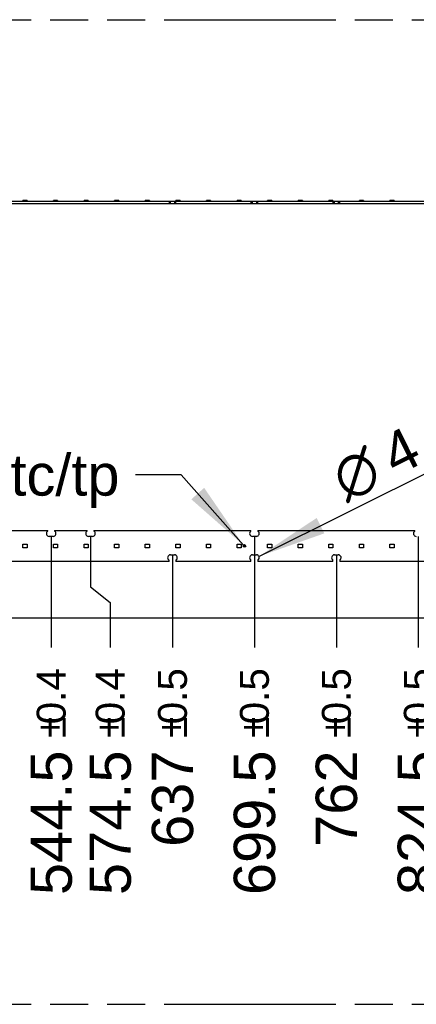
# Model space of a CAD drawing. Header units: millimetres. Extents: x 0 to 210, y 0 to 297.
# Tile 18 of 49: x 89 to 109, y 133 to 183. Entities that reach past the tile are written whole.
import ezdxf
from ezdxf.enums import TextEntityAlignment as Align

# ---------------------------------------------------------------- set-up
doc = ezdxf.new("R2010")
doc.units = ezdxf.units.MM
doc.header["$LTSCALE"] = 19.36
doc.linetypes.add('PHANTOM', pattern=[0.8, 0.45, -0.05, 0.1, -0.05, 0.1, -0.05])
doc.layers.get('0').update_dxf_attribs({"linetype": 'CONTINUOUS'})
for name, color, linetype in [('DEFAULT_3', 7, 'PHANTOM'), ('Z_DIM_2D', 7, 'CONTINUOUS'), ('Z_NOTICE', 7, 'CONTINUOUS')]:
    doc.layers.add(name, color=color, linetype=linetype)
doc.styles.get("Standard").update_dxf_attribs({"font": 'txt', "width": 0.7})
doc.styles.add('TEXTSTYLE_3', font='helveticaneueltw1g-ltcn.otf')
doc.styles.add('TEXTSTYLE_4', font='gdt', dxfattribs={"width": 0.7})
doc.dimstyles.new('DIMSTYLE_10', dxfattribs={"dimtxt": 2.1, "dimasz": 3.5, "dimexe": 1.5, "dimexo": 0, "dimtad": 1, "dimdec": 3, "dimlfac": 15, "dimdsep": 46, "dimtxsty": 'TEXTSTYLE_3', "dimblk": '_FILLED', "dimblk1": '_FILLED', "dimblk2": '_FILLED', "dimcen": 0.09, "dimclrt": 5, "dimadec": 3, "dimazin": 2, "dimtol": 1, "dimtp": 0.1, "dimtm": 0.1, "dimtfac": 1, "dimtdec": 3, "dimtofl": 0, "dimtmove": 0, "dimatfit": 1, "dimldrblk": '_FILLED', "dimfxl": 0, "dimtolj": 1, "dimarcsym": 0})
doc.dimstyles.new('DIMSTYLE_5', dxfattribs={"dimtxt": 2.1, "dimasz": 3.5, "dimexe": 1.5, "dimexo": 0, "dimgap": 0.525, "dimtad": 0, "dimtih": 1, "dimtoh": 1, "dimdec": 3, "dimlfac": 15, "dimdsep": 46, "dimtxsty": 'TEXTSTYLE_3', "dimblk": '_FILLED', "dimblk1": '_FILLED', "dimblk2": '_FILLED', "dimcen": 0.09, "dimclrt": 5, "dimadec": 3, "dimazin": 2, "dimtol": 1, "dimtp": 0.4, "dimtm": 0.4, "dimtfac": 1, "dimtdec": 3, "dimtofl": 0, "dimtmove": 0, "dimatfit": 3, "dimldrblk": '_FILLED', "dimfxl": 0, "dimtolj": 1, "dimarcsym": 0})
doc.dimstyles.new('DIMSTYLE_6', dxfattribs={"dimtxt": 2.1, "dimasz": 3.5, "dimexe": 1.5, "dimexo": 0, "dimgap": 0.525, "dimtad": 0, "dimtih": 1, "dimtoh": 1, "dimdec": 3, "dimlfac": 15, "dimdsep": 46, "dimtxsty": 'TEXTSTYLE_3', "dimblk": '_FILLED', "dimblk1": '_FILLED', "dimblk2": '_FILLED', "dimcen": 0.09, "dimclrt": 5, "dimadec": 3, "dimazin": 2, "dimtol": 1, "dimtp": 0.5, "dimtm": 0.5, "dimtfac": 1, "dimtdec": 3, "dimtofl": 0, "dimtmove": 0, "dimatfit": 3, "dimldrblk": '_FILLED', "dimfxl": 0, "dimtolj": 1, "dimarcsym": 0})
doc.dimstyles.get("Standard").update_dxf_attribs({"dimtxt": 3.5, "dimasz": 3.5, "dimexe": 1.5, "dimexo": 0, "dimtad": 1, "dimdec": 3, "dimdsep": 46, "dimtxsty": 'Standard', "dimblk": '_FILLED', "dimblk1": '_FILLED', "dimblk2": '_FILLED', "dimcen": 0.09, "dimclrt": 5, "dimadec": 3, "dimazin": 2, "dimtol": 1, "dimtp": 0.001, "dimtm": 0.001, "dimtfac": 1, "dimtdec": 3, "dimtofl": 0, "dimtmove": 0, "dimatfit": 3, "dimldrblk": '_FILLED', "dimfxl": 0, "dimtolj": 1, "dimarcsym": 0})

# ---------------------------------------------------------------- blocks, each defined once
blk = doc.blocks.new('*D14')
at = {"layer": 'Z_DIM_2D', "color": 2, "linetype": 'Continuous', "transparency": 16777216}
blk.add_line((90.839, 156.444), (90.839, 150.801), dxfattribs=at)
at = {"layer": 'Z_DIM_2D', "color": 5, "linetype": 'Continuous', "transparency": 16777216}
for s, height, style, p in [('0.4', 1.47, 'TEXTSTYLE_3', (91.574, 149.751)), ('`', 1.47, 'TEXTSTYLE_4', (91.574, 147.283)), ('544.5', 2.1, 'TEXTSTYLE_3', (91.889, 145.568))]:
    blk.add_text(s, height=height, rotation=90, dxfattribs=dict(at, style=style)).set_placement(p, align=Align.RIGHT)
blk = doc.blocks.new('_FILLED')
at = {"color": 0, "linetype": 'ByBlock'}
blk.add_solid([(0, 0), (-1, 0.125), (-1, -0.125)], dxfattribs=at)
blk = doc.blocks.new('_NONE')
blk = doc.blocks.new('*D15')
at = {"layer": 'Z_DIM_2D', "color": 2, "linetype": 'Continuous', "transparency": 16777216}
for p, q in [((92.839, 156.444), (92.839, 153.875)), ((92.839, 153.875), (93.839, 153.084)), ((93.839, 153.084), (93.839, 150.801))]:
    blk.add_line(p, q, dxfattribs=at)
at = {"layer": 'Z_DIM_2D', "color": 5, "linetype": 'Continuous', "transparency": 16777216}
for s, height, style, p in [('0.4', 1.47, 'TEXTSTYLE_3', (94.574, 149.751)), ('`', 1.47, 'TEXTSTYLE_4', (94.574, 147.283)), ('574.5', 2.1, 'TEXTSTYLE_3', (94.889, 145.568))]:
    blk.add_text(s, height=height, rotation=90, dxfattribs=dict(at, style=style)).set_placement(p, align=Align.RIGHT)
blk = doc.blocks.new('*D16')
at = {"layer": 'Z_DIM_2D', "color": 2, "linetype": 'Continuous', "transparency": 16777216}
blk.add_line((97.006, 155.504), (97.006, 150.801), dxfattribs=at)
at = {"layer": 'Z_DIM_2D', "color": 5, "linetype": 'Continuous', "transparency": 16777216}
for s, height, style, p in [('0.5', 1.47, 'TEXTSTYLE_3', (97.741, 149.751)), ('`', 1.47, 'TEXTSTYLE_4', (97.741, 147.283)), ('637', 2.1, 'TEXTSTYLE_3', (98.056, 145.568))]:
    blk.add_text(s, height=height, rotation=90, dxfattribs=dict(at, style=style)).set_placement(p, align=Align.RIGHT)
blk = doc.blocks.new('*D17')
at = {"layer": 'Z_DIM_2D', "color": 2, "linetype": 'Continuous', "transparency": 16777216}
blk.add_line((101.172, 156.444), (101.172, 150.801), dxfattribs=at)
at = {"layer": 'Z_DIM_2D', "color": 5, "linetype": 'Continuous', "transparency": 16777216}
for s, height, style, p in [('0.5', 1.47, 'TEXTSTYLE_3', (101.907, 149.751)), ('`', 1.47, 'TEXTSTYLE_4', (101.907, 147.283)), ('699.5', 2.1, 'TEXTSTYLE_3', (102.222, 145.568))]:
    blk.add_text(s, height=height, rotation=90, dxfattribs=dict(at, style=style)).set_placement(p, align=Align.RIGHT)
blk = doc.blocks.new('*D18')
at = {"layer": 'Z_DIM_2D', "color": 2, "linetype": 'Continuous', "transparency": 16777216}
blk.add_line((105.339, 155.504), (105.339, 150.801), dxfattribs=at)
at = {"layer": 'Z_DIM_2D', "color": 5, "linetype": 'Continuous', "transparency": 16777216}
for s, height, style, p in [('0.5', 1.47, 'TEXTSTYLE_3', (106.074, 149.751)), ('`', 1.47, 'TEXTSTYLE_4', (106.074, 147.283)), ('762', 2.1, 'TEXTSTYLE_3', (106.389, 145.568))]:
    blk.add_text(s, height=height, rotation=90, dxfattribs=dict(at, style=style)).set_placement(p, align=Align.RIGHT)
blk = doc.blocks.new('*D19')
at = {"layer": 'Z_DIM_2D', "color": 2, "linetype": 'Continuous', "transparency": 16777216}
blk.add_line((109.506, 156.444), (109.506, 150.801), dxfattribs=at)
at = {"layer": 'Z_DIM_2D', "color": 5, "linetype": 'Continuous', "transparency": 16777216}
for s, height, style, p in [('0.5', 1.47, 'TEXTSTYLE_3', (110.241, 149.751)), ('`', 1.47, 'TEXTSTYLE_4', (110.241, 147.283)), ('824.5', 2.1, 'TEXTSTYLE_3', (110.556, 145.568))]:
    blk.add_text(s, height=height, rotation=90, dxfattribs=dict(at, style=style)).set_placement(p, align=Align.RIGHT)
blk = doc.blocks.new('*D20')
at = {"layer": 'Z_DIM_2D', "color": 2, "linetype": 'Continuous', "transparency": 16777216}
for p, q in [((111.506, 156.444), (111.506, 153.873)), ((111.506, 153.873), (112.478, 153.177)), ((112.478, 153.177), (112.478, 150.801))]:
    blk.add_line(p, q, dxfattribs=at)
at = {"layer": 'Z_DIM_2D', "color": 5, "linetype": 'Continuous', "transparency": 16777216}
for s, height, style, p in [('0.5', 1.47, 'TEXTSTYLE_3', (113.213, 149.751)), ('`', 1.47, 'TEXTSTYLE_4', (113.213, 147.283)), ('854.5', 2.1, 'TEXTSTYLE_3', (113.528, 145.568))]:
    blk.add_text(s, height=height, rotation=90, dxfattribs=dict(at, style=style)).set_placement(p, align=Align.RIGHT)
blk = doc.blocks.new('*D21')
at = {"layer": 'Z_DIM_2D', "color": 2, "linetype": 'Continuous', "transparency": 16777216}
blk.add_line((115.672, 155.504), (115.672, 150.801), dxfattribs=at)
at = {"layer": 'Z_DIM_2D', "color": 5, "linetype": 'Continuous', "transparency": 16777216}
for s, height, style, p in [('0.5', 1.47, 'TEXTSTYLE_3', (116.407, 149.751)), ('`', 1.47, 'TEXTSTYLE_4', (116.407, 147.283)), ('917', 2.1, 'TEXTSTYLE_3', (116.722, 145.568))]:
    blk.add_text(s, height=height, rotation=90, dxfattribs=dict(at, style=style)).set_placement(p, align=Align.RIGHT)
blk = doc.blocks.new('*D22')
at = {"layer": 'Z_DIM_2D', "color": 2, "linetype": 'Continuous', "transparency": 16777216}
blk.add_line((119.839, 156.444), (119.839, 150.801), dxfattribs=at)
at = {"layer": 'Z_DIM_2D', "color": 5, "linetype": 'Continuous', "transparency": 16777216}
for s, height, style, p in [('0.5', 1.47, 'TEXTSTYLE_3', (120.574, 149.751)), ('`', 1.47, 'TEXTSTYLE_4', (120.574, 147.283)), ('979.5', 2.1, 'TEXTSTYLE_3', (120.889, 145.568))]:
    blk.add_text(s, height=height, rotation=90, dxfattribs=dict(at, style=style)).set_placement(p, align=Align.RIGHT)
blk = doc.blocks.new('*D23')
at = {"layer": 'Z_DIM_2D', "color": 2, "linetype": 'Continuous', "transparency": 16777216}
blk.add_line((124.006, 155.504), (124.006, 150.801), dxfattribs=at)
at = {"layer": 'Z_DIM_2D', "color": 5, "linetype": 'Continuous', "transparency": 16777216}
for s, height, style, p in [('0.5', 1.47, 'TEXTSTYLE_3', (124.741, 149.751)), ('`', 1.47, 'TEXTSTYLE_4', (124.741, 147.283)), ('1042', 2.1, 'TEXTSTYLE_3', (125.056, 145.568))]:
    blk.add_text(s, height=height, rotation=90, dxfattribs=dict(at, style=style)).set_placement(p, align=Align.RIGHT)
blk = doc.blocks.new('*D24')
at = {"layer": 'Z_DIM_2D', "color": 2, "linetype": 'Continuous', "transparency": 16777216}
blk.add_line((128.172, 156.444), (128.172, 150.801), dxfattribs=at)
at = {"layer": 'Z_DIM_2D', "color": 5, "linetype": 'Continuous', "transparency": 16777216}
for s, height, style, p in [('0.5', 1.47, 'TEXTSTYLE_3', (128.907, 149.751)), ('`', 1.47, 'TEXTSTYLE_4', (128.907, 147.283)), ('1104.5', 2.1, 'TEXTSTYLE_3', (129.222, 145.568))]:
    blk.add_text(s, height=height, rotation=90, dxfattribs=dict(at, style=style)).set_placement(p, align=Align.RIGHT)
blk = doc.blocks.new('*D25')
at = {"layer": 'Z_DIM_2D', "color": 2, "linetype": 'Continuous', "transparency": 16777216}
for p, q in [((130.172, 156.444), (130.172, 153.821)), ((130.172, 153.821), (131.315, 153.098)), ((131.315, 153.098), (131.315, 150.801))]:
    blk.add_line(p, q, dxfattribs=at)
at = {"layer": 'Z_DIM_2D', "color": 5, "linetype": 'Continuous', "transparency": 16777216}
for s, height, style, p in [('0.5', 1.47, 'TEXTSTYLE_3', (132.05, 149.751)), ('`', 1.47, 'TEXTSTYLE_4', (132.05, 147.283)), ('1134.5', 2.1, 'TEXTSTYLE_3', (132.365, 145.568))]:
    blk.add_text(s, height=height, rotation=90, dxfattribs=dict(at, style=style)).set_placement(p, align=Align.RIGHT)
blk = doc.blocks.new('*D26')
at = {"layer": 'Z_DIM_2D', "color": 2, "linetype": 'Continuous', "transparency": 16777216}
blk.add_line((134.339, 155.504), (134.339, 150.801), dxfattribs=at)
at = {"layer": 'Z_DIM_2D', "color": 5, "linetype": 'Continuous', "transparency": 16777216}
for s, height, style, p in [('0.5', 1.47, 'TEXTSTYLE_3', (135.074, 149.751)), ('`', 1.47, 'TEXTSTYLE_4', (135.074, 147.283)), ('1197', 2.1, 'TEXTSTYLE_3', (135.389, 145.568))]:
    blk.add_text(s, height=height, rotation=90, dxfattribs=dict(at, style=style)).set_placement(p, align=Align.RIGHT)
blk = doc.blocks.new('*D27')
at = {"layer": 'Z_DIM_2D', "color": 2, "linetype": 'Continuous', "transparency": 16777216}
blk.add_line((138.506, 156.444), (138.506, 150.801), dxfattribs=at)
at = {"layer": 'Z_DIM_2D', "color": 5, "linetype": 'Continuous', "transparency": 16777216}
for s, height, style, p in [('0.5', 1.47, 'TEXTSTYLE_3', (139.241, 149.751)), ('`', 1.47, 'TEXTSTYLE_4', (139.241, 147.283)), ('1259.5', 2.1, 'TEXTSTYLE_3', (139.556, 145.568))]:
    blk.add_text(s, height=height, rotation=90, dxfattribs=dict(at, style=style)).set_placement(p, align=Align.RIGHT)
blk = doc.blocks.new('*D28')
at = {"layer": 'Z_DIM_2D', "color": 2, "linetype": 'Continuous', "transparency": 16777216}
blk.add_line((142.672, 155.504), (142.672, 150.801), dxfattribs=at)
at = {"layer": 'Z_DIM_2D', "color": 5, "linetype": 'Continuous', "transparency": 16777216}
for s, height, style, p in [('0.5', 1.47, 'TEXTSTYLE_3', (143.407, 149.751)), ('`', 1.47, 'TEXTSTYLE_4', (143.407, 147.283)), ('1322', 2.1, 'TEXTSTYLE_3', (143.722, 145.568))]:
    blk.add_text(s, height=height, rotation=90, dxfattribs=dict(at, style=style)).set_placement(p, align=Align.RIGHT)
blk = doc.blocks.new('*D29')
at = {"layer": 'Z_DIM_2D', "color": 2, "linetype": 'Continuous', "transparency": 16777216}
for p, q in [((146.839, 156.444), (146.839, 153.723)), ((146.839, 153.723), (145.329, 153.053)), ((145.329, 153.053), (145.329, 150.801))]:
    blk.add_line(p, q, dxfattribs=at)
at = {"layer": 'Z_DIM_2D', "color": 5, "linetype": 'Continuous', "transparency": 16777216}
for s, height, style, p in [('0.5', 1.47, 'TEXTSTYLE_3', (146.064, 149.751)), ('`', 1.47, 'TEXTSTYLE_4', (146.064, 147.283)), ('1384.5', 2.1, 'TEXTSTYLE_3', (146.379, 145.568))]:
    blk.add_text(s, height=height, rotation=90, dxfattribs=dict(at, style=style)).set_placement(p, align=Align.RIGHT)
blk = doc.blocks.new('*D30')
at = {"layer": 'Z_DIM_2D', "color": 2, "linetype": 'Continuous', "transparency": 16777216}
blk.add_line((147.806, 155.96), (147.806, 150.801), dxfattribs=at)
at = {"layer": 'Z_DIM_2D', "color": 5, "linetype": 'Continuous', "transparency": 16777216}
for s, height, style, p in [('0.5', 1.47, 'TEXTSTYLE_3', (148.541, 149.751)), ('`', 1.47, 'TEXTSTYLE_4', (148.541, 147.283)), ('1399', 2.1, 'TEXTSTYLE_3', (148.856, 145.568))]:
    blk.add_text(s, height=height, rotation=90, dxfattribs=dict(at, style=style)).set_placement(p, align=Align.RIGHT)
blk = doc.blocks.new('*D35')
at = {"layer": 'Z_DIM_2D', "color": 2, "linetype": 'Continuous', "transparency": 16777216}
blk.add_line((101.4, 155.424), (115.472, 162.44), dxfattribs=at)
at = {"layer": 'Z_DIM_2D', "color": 2, "linetype": 'Continuous', "transparency": 16777216, "xscale": 3.5, "yscale": 3.5, "zscale": 3.5, "rotation": 206.4994824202}
blk.add_blockref('_FILLED', (101.4, 155.424), dxfattribs=at)
at = {"layer": 'Z_DIM_2D', "color": 5, "linetype": 'Continuous', "transparency": 16777216}
for s, height, style, p in [('0.1', 1.47, 'TEXTSTYLE_3', (112.888, 162.09)), ('`', 1.47, 'TEXTSTYLE_4', (111.353, 161.325)), ('4.3', 2.1, 'TEXTSTYLE_3', (108.338, 159.47)), ('n', 2.1, 'TEXTSTYLE_4', (105.832, 158.22))]:
    blk.add_text(s, height=height, rotation=26.4995, dxfattribs=dict(at, style=style)).set_placement(p)

msp = doc.modelspace()

# ---------------------------------------------------------------- linework, layer by layer
at = {"color": 7, "linetype": 'Continuous'}
for p, q in [((89.398884, 173.465537), (89.398884, 173.500204)), ((89.612217, 173.500204), (89.398884, 173.500204)), ((89.612217, 173.500204), (89.612217, 173.465537)), ((90.954439, 173.465537), (90.954439, 173.500204)), ((91.167772, 173.500204), (90.954439, 173.500204)), ((91.167772, 173.500204), (91.167772, 173.465537)), ((92.509994, 173.465537), (92.509994, 173.500204)), ((92.723328, 173.500204), (92.509994, 173.500204)), ((92.723328, 173.500204), (92.723328, 173.465537)), ((94.06555, 173.465537), (94.06555, 173.500204)), ((94.278883, 173.500204), (94.06555, 173.500204)), ((94.278883, 173.500204), (94.278883, 173.465537)), ((95.621105, 173.465537), (95.621105, 173.500204)), ((95.834438, 173.500204), (95.621105, 173.500204)), ((95.834438, 173.500204), (95.834438, 173.465537)), ((97.17666, 173.465537), (97.17666, 173.500204)), ((97.389994, 173.500204), (97.17666, 173.500204)), ((97.389994, 173.500204), (97.389994, 173.465537)), ((98.732216, 173.465537), (98.732216, 173.500204)), ((98.945549, 173.500204), (98.732216, 173.500204)), ((98.945549, 173.500204), (98.945549, 173.465537)), ((100.287771, 173.465537), (100.287771, 173.500204)), ((100.501104, 173.500204), (100.287771, 173.500204)), ((100.501104, 173.500204), (100.501104, 173.465537)), ((102.05666, 173.500204), (101.843326, 173.500204)), ((101.843326, 173.465537), (101.843326, 173.500204)), ((102.05666, 173.500204), (102.05666, 173.465537)), ((103.612215, 173.500204), (103.398882, 173.500204)), ((103.398882, 173.465537), (103.398882, 173.500204)), ((103.612215, 173.500204), (103.612215, 173.465537)), ((105.16777, 173.500204), (104.954437, 173.500204)), ((104.954437, 173.465537), (104.954437, 173.500204)), ((105.16777, 173.500204), (105.16777, 173.465537)), ((106.723326, 173.500204), (106.509992, 173.500204)), ((106.509992, 173.465537), (106.509992, 173.500204)), ((106.723326, 173.500204), (106.723326, 173.465537)), ((108.278881, 173.500204), (108.065548, 173.500204)), ((108.065548, 173.465537), (108.065548, 173.500204)), ((108.278881, 173.500204), (108.278881, 173.465537)), ((54.538888, 173.462204), (147.805555, 173.462204)), ((54.538888, 173.352204), (147.805555, 173.352204)), ((89.398884, 173.465537), (89.612217, 173.465537)), ((90.954439, 173.465537), (91.167772, 173.465537)), ((92.509994, 173.465537), (92.723328, 173.465537)), ((94.06555, 173.465537), (94.278883, 173.465537)), ((95.621105, 173.465537), (95.834438, 173.465537)), ((96.830555, 173.462204), (96.830555, 173.352204)), ((97.17666, 173.465537), (97.389994, 173.465537)), ((97.180555, 173.352204), (97.180555, 173.462204)), ((98.732216, 173.465537), (98.945549, 173.465537)), ((100.287771, 173.465537), (100.501104, 173.465537)), ((100.602155, 173.462204), (100.602155, 173.463537)), ((100.602155, 173.463537), (100.728822, 173.463537)), ((100.728822, 173.463537), (100.728822, 173.462204)), ((100.997222, 173.462204), (100.997222, 173.352204)), ((101.347222, 173.352204), (101.347222, 173.462204)), ((101.843326, 173.465537), (102.05666, 173.465537)), ((103.398882, 173.465537), (103.612215, 173.465537)), ((104.954437, 173.465537), (105.16777, 173.465537)), ((105.163888, 173.462204), (105.163888, 173.352204)), ((105.513888, 173.352204), (105.513888, 173.462204)), ((106.509992, 173.465537), (106.723326, 173.465537)), ((108.065548, 173.465537), (108.278881, 173.465537)), ((82.680555, 156.747056), (90.663888, 156.747056)), ((90.663888, 156.722056), (90.663888, 156.747056)), ((91.013888, 156.747056), (91.013888, 156.722056)), ((91.013888, 156.747056), (92.663888, 156.747056)), ((92.663888, 156.722056), (92.663888, 156.747056)), ((93.013888, 156.747056), (93.013888, 156.722056)), ((93.013888, 156.747056), (100.997222, 156.747056)), ((100.997222, 156.722056), (100.997222, 156.747056)), ((101.347222, 156.747056), (101.347222, 156.722056)), ((101.347222, 156.747056), (109.330555, 156.747056)), ((109.330555, 156.722056), (109.330555, 156.747056)), ((89.398884, 155.867056), (89.398884, 156.053722)), ((89.398884, 156.053722), (89.612217, 156.053722)), ((89.612217, 156.053722), (89.612217, 155.867056)), ((90.938888, 156.443722), (90.738889, 156.443722)), ((90.954439, 155.867056), (90.954439, 156.053722)), ((90.954439, 156.053722), (91.167772, 156.053722)), ((91.167772, 156.053722), (91.167772, 155.867056)), ((92.509994, 155.867056), (92.509994, 156.053722)), ((92.509994, 156.053722), (92.723328, 156.053722)), ((92.723328, 156.053722), (92.723328, 155.867056)), ((92.938888, 156.443722), (92.738889, 156.443722)), ((94.06555, 155.867056), (94.06555, 156.053722)), ((94.06555, 156.053722), (94.278883, 156.053722)), ((94.278883, 156.053722), (94.278883, 155.867056)), ((95.621105, 155.867056), (95.621105, 156.053722)), ((95.621105, 156.053722), (95.834438, 156.053722)), ((95.834438, 156.053722), (95.834438, 155.867056)), ((97.17666, 155.867056), (97.17666, 156.053722)), ((97.17666, 156.053722), (97.389994, 156.053722)), ((97.389994, 156.053722), (97.389994, 155.867056)), ((98.732216, 155.867056), (98.732216, 156.053722)), ((98.732216, 156.053722), (98.945549, 156.053722)), ((98.945549, 156.053722), (98.945549, 155.867056)), ((100.287771, 155.867056), (100.287771, 156.053722)), ((100.287771, 156.053722), (100.501104, 156.053722)), ((100.501104, 156.053722), (100.501104, 155.867056)), ((101.272222, 156.443722), (101.072222, 156.443722)), ((101.843326, 156.053722), (102.05666, 156.053722)), ((101.843326, 155.867056), (101.843326, 156.053722)), ((102.05666, 156.053722), (102.05666, 155.867056)), ((103.398882, 156.053722), (103.612215, 156.053722)), ((103.398882, 155.867056), (103.398882, 156.053722)), ((103.612215, 156.053722), (103.612215, 155.867056)), ((104.954437, 156.053722), (105.16777, 156.053722)), ((104.954437, 155.867056), (104.954437, 156.053722)), ((105.16777, 156.053722), (105.16777, 155.867056)), ((106.509992, 156.053722), (106.723326, 156.053722)), ((106.509992, 155.867056), (106.509992, 156.053722)), ((106.723326, 156.053722), (106.723326, 155.867056)), ((108.065548, 156.053722), (108.278881, 156.053722)), ((108.065548, 155.867056), (108.065548, 156.053722)), ((108.278881, 156.053722), (108.278881, 155.867056)), ((89.612217, 155.867056), (89.398884, 155.867056)), ((91.167772, 155.867056), (90.954439, 155.867056)), ((92.723328, 155.867056), (92.509994, 155.867056)), ((94.278883, 155.867056), (94.06555, 155.867056)), ((95.834438, 155.867056), (95.621105, 155.867056)), ((96.905555, 155.503722), (97.105555, 155.503722)), ((97.389994, 155.867056), (97.17666, 155.867056)), ((98.945549, 155.867056), (98.732216, 155.867056)), ((100.501104, 155.867056), (100.287771, 155.867056)), ((101.072222, 155.503722), (101.272222, 155.503722)), ((102.05666, 155.867056), (101.843326, 155.867056)), ((103.612215, 155.867056), (103.398882, 155.867056)), ((105.16777, 155.867056), (104.954437, 155.867056)), ((105.238888, 155.503722), (105.438888, 155.503722)), ((106.723326, 155.867056), (106.509992, 155.867056)), ((108.278881, 155.867056), (108.065548, 155.867056)), ((96.830555, 155.173722), (86.847222, 155.173722)), ((96.830555, 155.173722), (96.830555, 155.225389)), ((97.180555, 155.225389), (97.180555, 155.173722)), ((100.997222, 155.173722), (97.180555, 155.173722)), ((100.997222, 155.173722), (100.997222, 155.225389)), ((101.347222, 155.225389), (101.347222, 155.173722)), ((105.163888, 155.173722), (101.347222, 155.173722)), ((105.163888, 155.173722), (105.163888, 155.225389)), ((105.513888, 155.225389), (105.513888, 155.173722)), ((115.497222, 155.173722), (105.513888, 155.173722))]:
    msp.add_line(p, q, dxfattribs=at)
at = {"color": 9, "linetype": 'Continuous'}
for p, q in [((96.905555, 173.352204), (96.905555, 173.462204)), ((97.105555, 173.462204), (97.105555, 173.352204)), ((101.072222, 173.352204), (101.072222, 173.462204)), ((101.272222, 173.462204), (101.272222, 173.352204)), ((105.238888, 173.352204), (105.238888, 173.462204)), ((105.438888, 173.462204), (105.438888, 173.352204))]:
    msp.add_line(p, q, dxfattribs=at)
at = {"color": 7, "linetype": 'Continuous'}
for radius in [0.063333, 0.043333, 0.023333]:
    msp.add_circle((100.665488, 155.958522), radius, dxfattribs=at)
for centre, radius, start, end in [((90.738889, 156.587056), 0.143333, 125.0333632, 269.9999318), ((90.638886, 156.722057), 0.025003, 315.1376257, 359.9977848), ((90.938888, 156.587056), 0.143333, 270.0000681, 54.9666369), ((91.038891, 156.722057), 0.025003, 180.0022157, 224.862374), ((92.738889, 156.587056), 0.143333, 125.0333632, 269.9999318), ((92.638886, 156.722057), 0.025003, 315.1376257, 359.9977848), ((92.938888, 156.587056), 0.143333, 270.0000681, 54.9666369), ((93.038891, 156.722057), 0.025003, 180.0022157, 224.862374), ((101.072222, 156.587056), 0.143333, 125.0333632, 269.9999318), ((100.972219, 156.722057), 0.025003, 315.1376257, 359.9977848), ((101.272221, 156.587056), 0.143333, 270.0000681, 54.9666369), ((101.372224, 156.722057), 0.025003, 180.0022157, 224.862374), ((109.405555, 156.587056), 0.143333, 125.0333632, 269.9999318), ((109.305553, 156.722057), 0.025003, 315.1376257, 359.9977848), ((96.905555, 155.360389), 0.143333, 89.9999967, 234.9664299), ((97.105555, 155.360389), 0.143333, 305.0335702, 90.0000036), ((101.072222, 155.360389), 0.143333, 89.9999967, 234.9664299), ((101.272222, 155.360389), 0.143333, 305.0335702, 90.0000036), ((105.238888, 155.360389), 0.143333, 89.9999967, 234.9664299), ((105.438888, 155.360389), 0.143333, 305.0335702, 90.0000036), ((96.805553, 155.225388), 0.025003, 0.0022089, 44.8645537), ((97.205558, 155.225388), 0.025003, 135.1354458, 179.9977912), ((100.972219, 155.225388), 0.025003, 0.0022089, 44.8645537), ((101.372224, 155.225388), 0.025003, 135.1354458, 179.9977912), ((105.138886, 155.225388), 0.025003, 0.0022089, 44.8645537), ((105.538891, 155.225388), 0.025003, 135.1354458, 179.9977912)]:
    msp.add_arc(centre, radius, start, end, dxfattribs=at)
at = {"layer": 'DEFAULT_3', "color": 91, "linetype": 'PHANTOM', "true_color": 0x80ff80}
for p, q in [((50.128636, 182.68), (150.128636, 182.68)), ((50.128636, 132.68), (150.128636, 132.68))]:
    msp.add_line(p, q, dxfattribs=at)
at = {"layer": 'Z_DIM_2D', "color": 2, "linetype": 'Continuous'}
msp.add_line((54.538888, 152.301135), (147.805555, 152.301135), dxfattribs=at)

# ---------------------------------------------------------------- texts
at = {"layer": 'Z_NOTICE', "color": 5, "linetype": 'Continuous', "style": 'TEXTSTYLE_3'}
msp.add_text('tc/tp ', height=2.1, dxfattribs=at).set_placement((95.126815, 158.511867), align=Align.RIGHT)

# ---------------------------------------------------------------- dimensions: what is measured, and where the dimension line sits
at = {"layer": 'Z_DIM_2D', "color": 2, "linetype": 'Continuous'}
dim = msp.add_diameter_dim_2p(p1=(101.400496, 155.424343), p2=(101.143947, 155.296435), text='%%c<>', dimstyle='DIMSTYLE_10', override={"dimpost": '<>'}, dxfattribs=at)
dim.commit()
dim.dimension.update_dxf_attribs({"geometry": '*D35', "text_midpoint": (109.995982, 161.363779), "dimtype": 163})
for feature_location, offset, origin, dimstyle, picture, middle in [((90.838888, 156.443722), (0, -5.642588), (54.538888, 156.443722), 'DIMSTYLE_5', '*D14', (90.838888, 144.485985)), ((92.838888, 156.443722), (1.000192, -5.642588), (54.538888, 156.443722), 'DIMSTYLE_5', '*D15', (93.83908, 144.485985)), ((101.172222, 156.443722), (0, -5.642588), (54.538888, 156.443722), 'DIMSTYLE_6', '*D17', (101.172222, 144.485985)), ((109.505555, 156.443722), (0, -5.642588), (54.538888, 156.443722), 'DIMSTYLE_6', '*D19', (109.505555, 144.485985)), ((111.505555, 156.443722), (0.972334, -5.642588), (54.538888, 156.443722), 'DIMSTYLE_6', '*D20', (112.477889, 144.485985)), ((119.838888, 156.443722), (0, -5.642588), (54.538888, 156.443722), 'DIMSTYLE_6', '*D22', (119.838888, 144.485985)), ((128.172222, 156.443722), (0, -5.642588), (54.538888, 156.443722), 'DIMSTYLE_6', '*D24', (128.172222, 143.780761)), ((130.172222, 156.443722), (1.142683, -5.642588), (54.538888, 156.443722), 'DIMSTYLE_6', '*D25', (131.314905, 143.780761)), ((138.505555, 156.443722), (0, -5.642588), (54.538888, 156.443722), 'DIMSTYLE_6', '*D27', (138.505555, 143.780761)), ((146.838888, 156.443722), (-1.509755, -5.642588), (54.538888, 156.443722), 'DIMSTYLE_6', '*D29', (145.329134, 143.780761)), ((147.805555, 155.960389), (0, -5.159254), (54.538888, 155.960389), 'DIMSTYLE_6', '*D30', (147.805555, 144.838597)), ((97.005555, 155.503722), (0, -4.702588), (54.538888, 155.503722), 'DIMSTYLE_6', '*D16', (97.005555, 145.543821)), ((105.338888, 155.503722), (0, -4.702588), (54.538888, 155.503722), 'DIMSTYLE_6', '*D18', (105.338888, 145.543821)), ((115.672222, 155.503722), (0, -4.702588), (54.538888, 155.503722), 'DIMSTYLE_6', '*D21', (115.672222, 145.543821)), ((124.005555, 155.503722), (0, -4.702588), (54.538888, 155.503722), 'DIMSTYLE_6', '*D23', (124.005555, 144.838597)), ((134.338888, 155.503722), (0, -4.702588), (54.538888, 155.503722), 'DIMSTYLE_6', '*D26', (134.338888, 144.838597)), ((142.672222, 155.503722), (0, -4.702588), (54.538888, 155.503722), 'DIMSTYLE_6', '*D28', (142.672222, 144.838597))]:
    dim = msp.add_ordinate_dim(feature_location=feature_location, offset=offset, dtype=1, origin=origin, dimstyle=dimstyle, override={"dimblk1": 'NONE', "dimsah": 1}, dxfattribs=at)
    dim.commit()
    dim.dimension.update_dxf_attribs({"geometry": picture, "text_midpoint": middle})

# ---------------------------------------------------------------- leaders
at = {"layer": 'Z_NOTICE', "color": 2, "linetype": 'Continuous'}
msp.add_leader([(100.615511, 155.997424), (97.450861, 159.561867), (95.126815, 159.561867)], dimstyle='Standard', override={"dimtad": 0}, dxfattribs=at)

doc.saveas('drawing.dxf')
